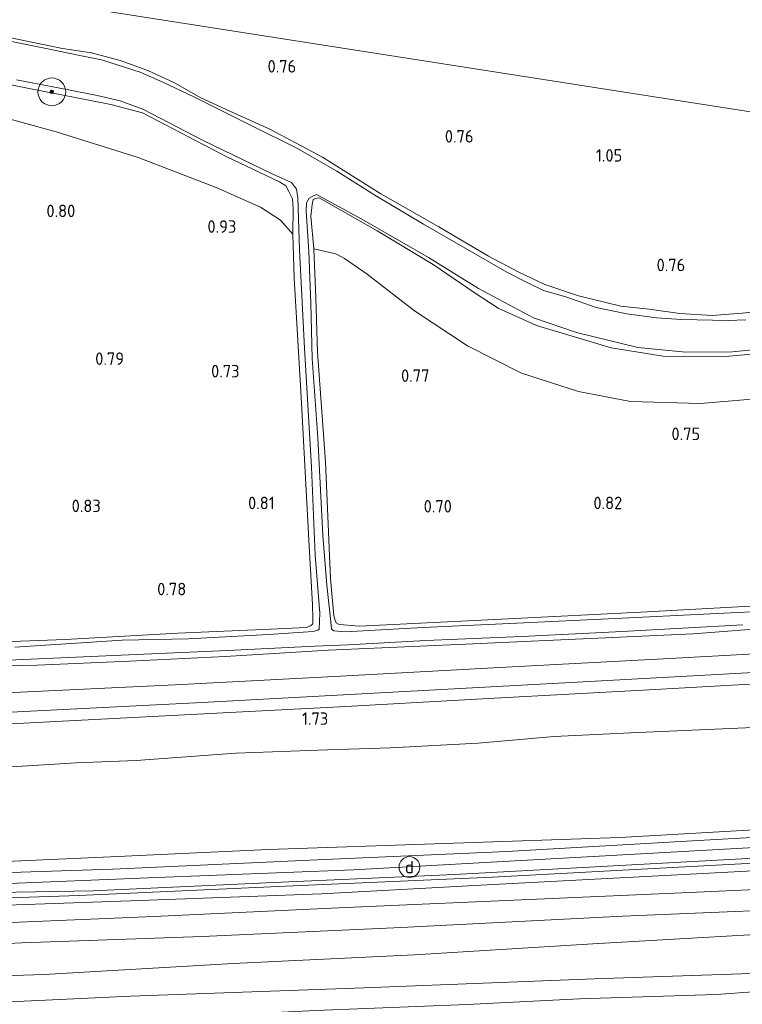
# Model space of a CAD drawing. Extents: x 126429 to 133038, y 413091 to 414846.
# Tile 217 of 256: x 131123 to 131227, y 413226 to 413367. Entities that reach past the tile are written whole.
import ezdxf
from ezdxf.enums import TextEntityAlignment as Align
from ezdxf.lldxf.tags import DXFTag

# ---------------------------------------------------------------- set-up
doc = ezdxf.new("R2010")
doc.units = 0
for name, color, linetype, lineweight in [('B-ME-GR-BOOM-S', 90, 'Continuous', 25), ('B-ME-GR-BOUWLAND_AKKERBOUW-GV', 80, 'Continuous', 13), ('B-ME-GR-GRAS-GV', 60, 'Continuous', 13), ('B-ME-GW-TALUD_KRUIN-G', 90, 'Continuous', 18), ('B-ME-GW-TALUD_TEEN-G', 90, 'Continuous', 18), ('B-ME-IE-MEUBILAIR_DIJKPAAL-S', 7, 'Continuous', 25), ('B-ME-IE-TERREINAFSCHEIDING_KUNSTMATIG_HEKWERK-G', 20, 'IE-TERREINAFSCHEIDING-KUNSTMATIG', 18), ('B-ME-OG-HOOGTEPUNT-S', 7, 'Continuous', 25), ('B-ME-OG-WATER_SLOOT-G', 120, 'Continuous', 18), ('B-ME-OG-WATER_SLOOT-GV', 120, 'Continuous', 18), ('B-ME-VH-VERHARDING_ASFALT-GV', 252, 'Continuous', 18), ('B-ME-VH-VERHARDING_HALFVERHARDING-GV', 252, 'Continuous', 18), ('B-ME-WH-WINTERBED-G', 150, 'WH-WINTERBED', 18)]:
    doc.layers.add(name, color=color, linetype=linetype, lineweight=lineweight)
doc.styles.add('NLCS-ISO', font='NLCS-ISO.ttf')
doc.styles.add('NLCS-ISO-ANNOTATIVE-T18', font='NLCS-ISO.ttf', dxfattribs={"height": 1.8})
doc.styles.get("Standard").update_dxf_attribs({"font": 'arial.ttf'})
doc.linetypes.add('IE-TERREINAFSCHEIDING-KUNSTMATIG', pattern='A,4,[82,NLCS.SHX,S=0.75,R=90,X=0,Y=0],4,-2', length=10)
tags = doc.linetypes.add('WH-WINTERBED', pattern='A,6,-3.5,["WB",Standard,S=1.8,R=0,X=-1.5,Y=-0.9],-3.5,6,-3.5,6,-3.5,6,-3.5,6,-3.5', length=51).pattern_tags.tags
tags[6] = DXFTag(74, 10)

# ---------------------------------------------------------------- blocks, each defined once
blk = doc.blocks.new('SAL-HOOGTELABEL-SO')
at = {"color": 0, "linetype": 'ByBlock', "lineweight": -2, "style": 'NLCS-ISO-ANNOTATIVE-T18'}
blk.add_attdef('HOOGTE', text='', height=1.8, dxfattribs=at).set_placement((2.79, 0), align=Align.RIGHT)
blk = doc.blocks.new('SGR-BOOM_01-SO')
at = {"linetype": 'ByBlock', "lineweight": 18}
h = blk.add_hatch(color=0, dxfattribs=at)
h.dxf.hatch_style = 1
edge = h.paths.add_edge_path()
edge.add_arc((0, 0), 0.25, 0, 360)
at = {"color": 0, "linetype": 'ByBlock', "lineweight": 18}
for radius in [2, 0.25]:
    blk.add_circle((0, 0), radius, dxfattribs=at)
blk = doc.blocks.new('SIE-DIJKPAAL-SO')
at = {"color": 0, "linetype": 'ByBlock', "lineweight": 18}
blk.add_circle((0, 0), 1.5, dxfattribs=at)
at = {"color": 0, "linetype": 'ByBlock', "lineweight": 18, "style": 'NLCS-ISO'}
blk.add_text('d', height=1.8, dxfattribs=at).set_placement((0, 0), align=Align.MIDDLE_CENTER)

msp = doc.modelspace()

# ---------------------------------------------------------------- linework, layer by layer
at = {"layer": 'B-ME-GR-BOUWLAND_AKKERBOUW-GV'}
for points in [[(131120.312, 413353.353, 0.272), (131128.531, 413351.09, 0.247), (131140.315, 413347.391, 0.322), (131151.57, 413343.057, 0.297), (131157.946, 413340.243, 0.397), (131160.814, 413338.369, 0.359), (131162.602, 413336.379, 0.359), (131162.779, 413330.022, 0.734), (131163.768, 413312.894, 0.784), (131164.928, 413291.497, 0.709), (131165.409, 413283.082, 0.709), (131165.46, 413280.959, 0.684), (131165.459, 413280.309, 0.684), (131165.123, 413280.007, 0.672), (131164.525, 413279.779, 0.672), (131159.411, 413279.545, 0.659), (131146.043, 413278.964, 0.622), (131129.83, 413278.071, 0.597), (131120.926, 413277.725, 0.709)], [(131232.78, 413283.103, 0.722), (131213.574, 413282.027, 0.697), (131192.589, 413280.951, 0.597), (131172.188, 413279.954, 0.597), (131169.877, 413280.18, 0.584), (131169.25, 413280.192, 0.572), (131168.821, 413280.44, 0.522), (131168.667, 413280.762, 0.522), (131168.476, 413281.518, 0.522), (131167.994, 413286.797, 0.672), (131167.272, 413303.601, 0.722), (131166.132, 413319.385, 0.684), (131165.891, 413327.18, 0.522), (131165.602, 413334.246, 0.272), (131168.749, 413333.551, 0.303), (131170.025, 413332.835, 0.403), (131173.291, 413330.606, 0.453), (131180.093, 413325.345, 0.603), (131187.731, 413320.285, 0.64), (131195.47, 413316.376, 0.503), (131203.702, 413313.746, 0.553), (131211.18, 413312.282, 0.615), (131221.177, 413311.991, 0.615), (131232.076, 413312.892, 0.653)]]:
    msp.add_polyline3d(points, dxfattribs=at)
at = {"layer": 'B-ME-GR-GRAS-GV'}
for points in [[(131325.359, 413478.994, 0.735), (131307.589, 413341.799, 0.57), (131258.811, 413349.205, 0.619), (131045.695, 413382.518, 0.548)], [(131045.695, 413382.518, 0.548), (131258.811, 413349.205, 0.619)], [(131231.471, 413325.487, 0.54), (131227.237, 413324.982, 0.498), (131222.903, 413324.651, 0.454), (131218.238, 413324.961, 0.438), (131213.857, 413325.547, 0.452), (131209.768, 413326.009, 0.464), (131203.677, 413327.468, 0.468), (131198.845, 413329.128, 0.508), (131195.121, 413330.884, 0.484), (131190.729, 413333.2, 0.476), (131183.61, 413337.428, 0.468), (131175.236, 413342.181, 0.498), (131166.866, 413347.425, 0.628), (131159.258, 413351.445, 0.674), (131153.516, 413354.038, 0.67), (131149.341, 413355.957, 0.66), (131145.567, 413358.14, 0.652), (131141.725, 413359.886, 0.644), (131137.739, 413361.365, 0.634), (131133.644, 413362.459, 0.62), (131129.453, 413363.072, 0.616), (131111.051, 413366.88, 0.65)], [(131111.051, 413366.88, 0.65), (131129.453, 413363.072, 0.616), (131133.644, 413362.459, 0.62), (131137.739, 413361.365, 0.634), (131141.725, 413359.886, 0.644), (131145.567, 413358.14, 0.652), (131149.341, 413355.957, 0.66), (131153.516, 413354.038, 0.67), (131159.258, 413351.445, 0.674), (131166.866, 413347.425, 0.628), (131175.236, 413342.181, 0.498), (131183.61, 413337.428, 0.468), (131190.729, 413333.2, 0.476), (131195.121, 413330.884, 0.484), (131198.845, 413329.128, 0.508), (131203.677, 413327.468, 0.468), (131209.768, 413326.009, 0.464), (131213.857, 413325.547, 0.452), (131218.238, 413324.961, 0.438), (131222.903, 413324.651, 0.454), (131227.237, 413324.982, 0.498), (131231.471, 413325.487, 0.54)], [(131227.745, 413324.029, -0.26), (131225.236, 413323.925, -0.26), (131218.498, 413324.075, -0.26), (131214.909, 413324.314, -0.26), (131210.654, 413324.884, -0.26), (131206.224, 413325.801, -0.26), (131201.839, 413327.355, -0.26), (131198.644, 413328.278, -0.26), (131196.471, 413329.296, -0.26), (131193.366, 413330.87, -0.26), (131181.361, 413337.801, -0.26), (131174.374, 413341.977, -0.26), (131168.893, 413345.424, -0.154), (131163.274, 413348.678, -0.154), (131156.612, 413352.01, -0.154), (131148.431, 413356.074, -0.154), (131143.885, 413358.235, -0.154), (131140.605, 413359.643, -0.154), (131135.046, 413361.419, -0.154), (131131.688, 413362.094, -0.154), (131127.099, 413363.07, -0.154), (131114.497, 413365.623, -0.154)], [(131120.926, 413277.725, 0.709), (131129.83, 413278.071, 0.597), (131146.043, 413278.964, 0.622), (131159.411, 413279.545, 0.659), (131164.525, 413279.779, 0.672), (131165.123, 413280.007, 0.672), (131165.459, 413280.309, 0.684), (131165.46, 413280.959, 0.684), (131165.409, 413283.082, 0.709), (131164.928, 413291.497, 0.709), (131163.768, 413312.894, 0.784), (131162.779, 413330.022, 0.734), (131162.602, 413336.379, 0.359), (131162.638, 413340.096, 0.222), (131162.527, 413341.456, 0.184), (131162.033, 413342.492, 0.122), (131161.592, 413343.298, 0.084), (131160.656, 413343.898, 0.059), (131153.093, 413347.496, 0.134), (131140.952, 413353.835, 0.084), (131136.425, 413354.999, 0.097), (131124.191, 413357.425, 0.072), (131105.586, 413361.079, 0.234)], [(131105.586, 413361.079, 0.234), (131124.191, 413357.425, 0.072), (131136.425, 413354.999, 0.097), (131140.952, 413353.835, 0.084), (131153.093, 413347.496, 0.134), (131160.656, 413343.898, 0.059), (131161.592, 413343.298, 0.084), (131162.033, 413342.492, 0.122), (131162.527, 413341.456, 0.184), (131162.638, 413340.096, 0.222), (131162.602, 413336.379, 0.359), (131160.814, 413338.369, 0.359), (131157.946, 413340.243, 0.397), (131151.57, 413343.057, 0.297), (131140.315, 413347.391, 0.322), (131128.531, 413351.09, 0.247), (131120.312, 413353.353, 0.272)], [(131122.833, 413358.575, -0.154), (131130.298, 413357.134, -0.154), (131134.438, 413356.315, -0.154), (131137.736, 413355.529, -0.154), (131141.001, 413354.32, -0.154), (131149.676, 413349.811, -0.154), (131159.703, 413345.014, -0.154), (131162.406, 413343.772, -0.154), (131163.13, 413342.846, -0.154), (131163.311, 413341.583, -0.154), (131163.536, 413334.123, -0.154), (131164.284, 413319.953, -0.154), (131165.284, 413302.824, -0.154), (131165.81, 413290.159, -0.154), (131166.484, 413281.827, -0.154), (131166.363, 413279.548, -0.154), (131166.189, 413279.38, -0.154), (131165.523, 413279.176, -0.154), (131159.106, 413278.772, -0.154), (131147.591, 413278.131, -0.154), (131138.052, 413277.934, -0.154), (131122.615, 413276.958, -0.154)], [(131233.486, 413282.269, -0.154), (131209.969, 413281.137, -0.154), (131193.781, 413280.37, -0.154), (131181.315, 413279.795, -0.154), (131170.113, 413279.139, -0.154), (131168.491, 413279.316, -0.154), (131168.165, 413279.526, -0.154), (131168.049, 413280.6, -0.154), (131167.463, 413285.855, -0.154), (131166.902, 413293.017, -0.154), (131166.164, 413307.06, -0.154), (131165.376, 413318.48, -0.154), (131165.189, 413326.434, -0.154), (131164.885, 413333.885, -0.154), (131164.526, 413339.676, -0.154), (131164.559, 413340.845, -0.154), (131164.937, 413341.533, -0.154), (131165.37, 413341.796, -0.154), (131166, 413342.068, -0.154), (131172.536, 413338.506, -0.26), (131182.116, 413332.988, -0.26), (131189.31, 413328.564, -0.26), (131197.191, 413324.299, -0.26), (131203.4, 413322.21, -0.26), (131212.22, 413320.053, -0.26), (131219.128, 413319.4, -0.26), (131225.821, 413319.434, -0.26), (131236.298, 413320.502, -0.26)], [(131234.611, 413319.626, 0.134), (131224.259, 413318.703, 0.197), (131215.867, 413318.827, 0.172), (131208.395, 413319.983, 0.159), (131197.631, 413323.242, 0.159), (131192.111, 413325.696, 0.122), (131188.81, 413327.88, 0.172), (131182.762, 413331.974, 0.134), (131174.733, 413336.847, 0.047), (131166.381, 413341.567, 0.097), (131165.844, 413341.509, 0.134), (131165.519, 413341.354, 0.209), (131165.391, 413340.615, 0.209), (131165.177, 413338.931, 0.209), (131165.602, 413334.246, 0.272), (131165.891, 413327.18, 0.522), (131166.132, 413319.385, 0.684), (131167.272, 413303.601, 0.722), (131167.994, 413286.797, 0.672), (131168.476, 413281.518, 0.522), (131168.667, 413280.762, 0.522), (131168.821, 413280.44, 0.522), (131169.25, 413280.192, 0.572), (131169.877, 413280.18, 0.584), (131172.188, 413279.954, 0.597), (131192.589, 413280.951, 0.597), (131213.574, 413282.027, 0.697), (131232.78, 413283.103, 0.722)], [(131232.076, 413312.892, 0.653), (131221.177, 413311.991, 0.615), (131211.18, 413312.282, 0.615), (131203.702, 413313.746, 0.553), (131195.47, 413316.376, 0.503), (131187.731, 413320.285, 0.64), (131180.093, 413325.345, 0.603), (131173.291, 413330.606, 0.453), (131170.025, 413332.835, 0.403), (131168.749, 413333.551, 0.303), (131165.602, 413334.246, 0.272), (131165.177, 413338.931, 0.209), (131165.391, 413340.615, 0.209), (131165.519, 413341.354, 0.209), (131165.844, 413341.509, 0.134), (131166.381, 413341.567, 0.097), (131174.733, 413336.847, 0.047), (131182.762, 413331.974, 0.134), (131188.81, 413327.88, 0.172), (131192.111, 413325.696, 0.122), (131197.631, 413323.242, 0.159), (131208.395, 413319.983, 0.159), (131215.867, 413318.827, 0.172), (131224.259, 413318.703, 0.197), (131234.611, 413319.626, 0.134)], [(131120.593, 413275.034, -0.154), (131136.769, 413275.767, -0.154), (131153.252, 413276.449, -0.154), (131165.773, 413277.111, -0.154), (131170.556, 413277.272, -0.154), (131181.7, 413277.894, -0.154), (131195.535, 413278.501, -0.154), (131209.977, 413279.199, -0.154), (131227.344, 413280.161, -0.154)], [(131232.592, 413279.821, 0.934), (131220.165, 413278.869, 0.984), (131187.447, 413277.397, 0.822), (131167.708, 413276.491, 0.934), (131152.829, 413275.585, 0.909), (131139.083, 413274.909, 0.972), (131125.819, 413274.348, 0.922), (131121.095, 413274.243, 0.947)], [(131121.095, 413274.243, 0.947), (131125.819, 413274.348, 0.922), (131139.083, 413274.909, 0.972), (131152.829, 413275.585, 0.909), (131167.708, 413276.491, 0.934), (131187.447, 413277.397, 0.822), (131220.165, 413278.869, 0.984), (131232.592, 413279.821, 0.934)], [(131240.411, 413276.617, 1.303), (131216.81, 413275.33, 1.279), (131193.21, 413274.044, 1.255), (131169.437, 413272.787, 1.264), (131145.664, 413271.53, 1.273), (131123.408, 413270.492, 1.259), (131101.153, 413269.455, 1.245)], [(131121.055, 413267.544, 1.338), (131149.525, 413268.969, 1.316), (131176.948, 413270.467, 1.236), (131204.371, 413271.965, 1.156), (131230.63, 413273.382, 1.214), (131256.888, 413274.798, 1.272), (131277.723, 413276.014, 1.284), (131298.558, 413277.231, 1.297), (131298.25, 413275.447, 1.534), (131260.829, 413273.471, 1.552), (131236.918, 413272.122, 1.552), (131213.008, 413270.774, 1.552), (131191.614, 413269.591, 1.552), (131170.22, 413268.408, 1.552), (131146.106, 413267.154, 1.561), (131121.993, 413265.9, 1.571)], [(131121.993, 413265.9, 1.571), (131146.106, 413267.154, 1.561), (131170.22, 413268.408, 1.552), (131191.614, 413269.591, 1.552), (131213.008, 413270.774, 1.552), (131236.918, 413272.122, 1.552), (131260.829, 413273.471, 1.552), (131298.25, 413275.447, 1.534), (131297.527, 413270.053, 2.014), (131282.074, 413268.962, 2.227), (131267.138, 413268.114, 2.102), (131253.729, 413267.146, 2.027), (131241.402, 413266.1, 2.114), (131227.69, 413265.355, 2.214), (131211.228, 413264.626, 2.164), (131200.165, 413264.07, 2.102), (131189.255, 413263.135, 2.127), (131176.627, 413262.483, 2.177), (131167.565, 413262.175, 2.189), (131154.382, 413261.681, 2.164), (131140.07, 413260.65, 2.264), (131131.418, 413260.311, 2.377), (131119.736, 413259.573, 2.327)]]:
    msp.add_polyline3d(points, dxfattribs=at)
for points in [[(131135.322, 413246.755, 6.175), (131111.554, 413245.665, 6.16), (131111.168, 413258.879, 2.452), (131119.736, 413259.573, 2.327), (131131.418, 413260.311, 2.377), (131140.07, 413260.65, 2.264), (131154.382, 413261.681, 2.164), (131167.565, 413262.175, 2.189), (131176.627, 413262.483, 2.177), (131189.255, 413263.135, 2.127), (131200.165, 413264.07, 2.102), (131211.228, 413264.626, 2.164), (131227.69, 413265.355, 2.214), (131241.402, 413266.1, 2.114), (131253.729, 413267.146, 2.027), (131267.138, 413268.114, 2.102), (131282.074, 413268.962, 2.227), (131297.527, 413270.053, 2.014), (131295.496, 413254.994, 6.108), (131258.359, 413252.359, 6.184), (131234.003, 413250.954, 6.122), (131209.648, 413249.55, 6.06), (131184.369, 413248.698, 6.125), (131159.09, 413247.846, 6.19)], [(131136.713, 413245.005, 6.276), (131111.6222, 413244.2136, 6.1948), (131111.579, 413245.077, 6.195), (131111.554, 413245.665, 6.16), (131135.322, 413246.755, 6.175), (131159.09, 413247.846, 6.19), (131184.369, 413248.698, 6.125), (131209.648, 413249.55, 6.06), (131234.003, 413250.954, 6.122), (131258.359, 413252.359, 6.184), (131295.496, 413254.994, 6.108), (131295.273, 413253.34, 6.17), (131271.854, 413252, 6.221), (131248.435, 413250.66, 6.272), (131220.906, 413249.108, 6.205), (131193.377, 413247.556, 6.138), (131165.045, 413246.28, 6.207)], [(131131.814, 413241.238, 6.34), (131111.805, 413240.561, 6.194), (131111.7586, 413241.4882, 6.1942), (131133.821, 413241.899, 6.18), (131159.841, 413243.08, 6.225), (131185.861, 413244.261, 6.27), (131211.34, 413245.637, 6.265), (131236.819, 413247.014, 6.26), (131259.703, 413248.267, 6.249), (131282.588, 413249.521, 6.238), (131294.855, 413250.24, 6.17), (131294.769, 413249.595, 6.134), (131272.558, 413248.307, 6.2), (131250.348, 413247.02, 6.266), (131220.818, 413245.447, 6.305), (131191.289, 413243.874, 6.344), (131161.551, 413242.556, 6.342)], [(131139.254, 413240.464, 6.11), (131111.785, 413239.487, 5.97), (131111.805, 413240.561, 6.194), (131131.814, 413241.238, 6.34), (131161.551, 413242.556, 6.342), (131191.289, 413243.874, 6.344), (131220.818, 413245.447, 6.305), (131250.348, 413247.02, 6.266), (131272.558, 413248.307, 6.2), (131294.769, 413249.595, 6.134), (131294.57, 413248.118, 6.06), (131265.129, 413246.649, 6.286), (131240.617, 413245.381, 6.163), (131216.104, 413244.114, 6.04), (131191.414, 413242.778, 6.145), (131166.724, 413241.442, 6.25)], [(131142.592, 413238.213, 5.502), (131111.736, 413236.902, 5.43), (131111.785, 413239.487, 5.97), (131139.254, 413240.464, 6.11), (131166.724, 413241.442, 6.25), (131191.414, 413242.778, 6.145), (131216.104, 413244.114, 6.04), (131240.617, 413245.381, 6.163), (131265.129, 413246.649, 6.286), (131294.57, 413248.118, 6.06), (131294.239, 413245.661, 5.212), (131254.74, 413243.241, 5.242), (131218.546, 413241.609, 5.346), (131194.384, 413240.554, 5.361), (131170.223, 413239.5, 5.376)], [(131123.604, 413234.389, 5.37), (131111.747, 413233.856, 5.043), (131111.736, 413236.902, 5.43), (131142.592, 413238.213, 5.502), (131170.223, 413239.5, 5.376), (131194.384, 413240.554, 5.361), (131218.546, 413241.609, 5.346), (131254.74, 413243.241, 5.242), (131294.239, 413245.661, 5.212), (131293.753, 413242.056, 4.882), (131268.103, 413241.16, 5.158), (131233.185, 413239.21, 5.176), (131210.048, 413238.239, 5.338), (131178.154, 413236.614, 5.39), (131149.542, 413235.333, 5.442)], [(131126.826, 413229.861, 3.598), (131111.936, 413229.37, 3.68), (131111.747, 413233.856, 5.043), (131123.604, 413234.389, 5.37), (131149.542, 413235.333, 5.442), (131178.154, 413236.614, 5.39), (131210.048, 413238.239, 5.338), (131233.185, 413239.21, 5.176), (131268.103, 413241.16, 5.158), (131293.753, 413242.056, 4.882), (131293.339, 413238.978, 3.552), (131264.734, 413237.533, 3.622), (131235.79, 413236.006, 3.65), (131205.758, 413234.286, 3.65), (131180.104, 413232.682, 3.67), (131153.997, 413231.451, 3.604)], [(131119.813, 413225.803, 3.354), (131112.061, 413225.672, 3.155), (131111.936, 413229.37, 3.68), (131126.826, 413229.861, 3.598), (131153.997, 413231.451, 3.604), (131180.104, 413232.682, 3.67), (131205.758, 413234.286, 3.65), (131235.79, 413236.006, 3.65), (131264.734, 413237.533, 3.622), (131293.339, 413238.978, 3.552), (131292.668, 413234.236, 3.224), (131283.893, 413233.742, 3.424), (131262.361, 413232.235, 3.382), (131227.089, 413229.964, 3.301), (131205.955, 413229.217, 3.248), (131172.812, 413227.952, 3.282), (131139.232, 413226.755, 3.382)], [(131115.914, 413222.137, 2.176), (131112.11, 413222.031, 2.089), (131112.061, 413225.672, 3.155), (131119.813, 413225.803, 3.354), (131139.232, 413226.755, 3.382), (131172.812, 413227.952, 3.282), (131205.955, 413229.217, 3.248), (131227.089, 413229.964, 3.301), (131262.361, 413232.235, 3.382), (131283.893, 413233.742, 3.424), (131292.668, 413234.236, 3.224), (131292.312, 413231.13, 2.226), (131276.244, 413230.502, 2.238), (131256.883, 413229.041, 2.076), (131242.826, 413228.372, 2.138), (131223.498, 413226.979, 2.063), (131203.833, 413226.334, 2.076), (131187.609, 413225.521, 2.051), (131165.876, 413224.653, 2.051), (131145.281, 413223.65, 2.138), (131130.477, 413223.062, 2.113)], [(131292.312, 413231.13, 2.226), (131289.791, 413212.635, 1.524), (131252.034, 413209.738, 1.48), (131243.95, 413220.259, 1.45), (131220.097, 413218.825, 1.465), (131194.715, 413217.388, 1.371), (131164.972, 413215.198, 1.255), (131159.124, 413207.253, 1.362), (131138.058, 413207.858, 1.551), (131131.977, 413208.03, 1.391), (131112.457, 413207.951, 1.418), (131112.311, 413213.045, 1.506), (131112.168, 413218.039, 1.593), (131112.11, 413222.031, 2.089), (131115.914, 413222.137, 2.176), (131130.477, 413223.062, 2.113), (131145.281, 413223.65, 2.138), (131165.876, 413224.653, 2.051), (131187.609, 413225.521, 2.051), (131203.833, 413226.334, 2.076), (131223.498, 413226.979, 2.063), (131242.826, 413228.372, 2.138), (131256.883, 413229.041, 2.076), (131276.244, 413230.502, 2.238)]]:
    msp.add_polyline3d(points, close=True, dxfattribs=at)
at = {"layer": 'B-ME-GW-TALUD_KRUIN-G'}
for points in [[(131295.496, 413254.994, 6.108), (131258.359, 413252.359, 6.184), (131234.003, 413250.954, 6.122), (131209.648, 413249.55, 6.06), (131184.369, 413248.698, 6.125), (131159.09, 413247.846, 6.19), (131135.322, 413246.755, 6.175), (131111.554, 413245.665, 6.16), (131089.686, 413244.877, 6.162), (131067.819, 413244.089, 6.164), (131042.33, 413243.543, 6.182), (131016.842, 413242.997, 6.2), (130991.706, 413242.357, 6.2), (130966.571, 413241.717, 6.2), (130926.615, 413241.565, 5.9)], [(130925.635, 413234.912, 6.208), (130949.272, 413235.294, 6.234), (130972.91, 413235.677, 6.26), (131000.312, 413236.321, 6.28), (131027.715, 413236.965, 6.3), (131057.316, 413237.865, 6.31), (131086.918, 413238.765, 6.32), (131111.785, 413239.487, 5.97), (131139.254, 413240.464, 6.11), (131166.724, 413241.442, 6.25), (131191.414, 413242.778, 6.145), (131216.104, 413244.114, 6.04), (131240.617, 413245.381, 6.163), (131265.129, 413246.649, 6.286), (131294.57, 413248.118, 6.06)], [(130924.562, 413228.045, 4.536), (130955.322, 413228.894, 4.689), (130975.507, 413229.239, 4.711), (130996.76, 413230.012, 4.684), (131028.44, 413230.723, 5.106), (131049.065, 413231.47, 5.094), (131069.691, 413232.217, 5.082), (131100.335, 413233.034, 5.14), (131111.747, 413233.856, 5.043), (131123.604, 413234.389, 5.37), (131149.542, 413235.333, 5.442), (131178.154, 413236.614, 5.39), (131210.048, 413238.239, 5.338), (131233.185, 413239.21, 5.176), (131268.103, 413241.16, 5.158), (131293.753, 413242.056, 4.882)], [(131292.668, 413234.236, 3.224), (131283.893, 413233.742, 3.424), (131262.361, 413232.235, 3.382), (131227.089, 413229.964, 3.301), (131205.955, 413229.217, 3.248), (131172.812, 413227.952, 3.282), (131139.232, 413226.755, 3.382), (131119.813, 413225.803, 3.354), (131112.061, 413225.672, 3.155), (131103.995, 413225.118, 3.496), (131074.601, 413224.246, 3.263), (131053.733, 413224.047, 3.479), (131032.952, 413223.608, 3.47), (130996.837, 413222.294, 3.478), (130961.957, 413221.524, 3.079), (130923.688, 413221.568, 3.104)]]:
    msp.add_polyline3d(points, dxfattribs=at)
at = {"layer": 'B-ME-GW-TALUD_TEEN-G'}
for points in [[(131297.527, 413270.053, 2.014), (131282.074, 413268.962, 2.227), (131267.138, 413268.114, 2.102), (131253.729, 413267.146, 2.027), (131241.402, 413266.1, 2.114), (131227.69, 413265.355, 2.214), (131211.228, 413264.626, 2.164), (131200.165, 413264.07, 2.102), (131189.255, 413263.135, 2.127), (131176.627, 413262.483, 2.177), (131167.565, 413262.175, 2.189), (131154.382, 413261.681, 2.164), (131140.07, 413260.65, 2.264), (131131.418, 413260.311, 2.377), (131119.736, 413259.573, 2.327)], [(130925.139, 413231.961, 4.934), (130928.18, 413232.065, 5.09), (130952.412, 413232.749, 5.158), (130980.011, 413233.408, 5.16), (131013.166, 413234.301, 5.079), (131044.088, 413234.841, 5.116), (131068.406, 413235.2, 5.236), (131096.312, 413235.968, 5.518), (131111.736, 413236.902, 5.43), (131142.592, 413238.213, 5.502), (131170.223, 413239.5, 5.376), (131194.384, 413240.554, 5.361), (131218.546, 413241.609, 5.346), (131254.74, 413243.241, 5.242), (131294.239, 413245.661, 5.212)], [(130924.338, 413225.69, 3.473), (130951.933, 413226.218, 3.53), (130983.172, 413227.001, 3.717), (131010.239, 413227.415, 3.686), (131037.287, 413227.983, 3.886), (131063.356, 413228.377, 3.838), (131087.155, 413228.51, 3.752), (131111.936, 413229.37, 3.68), (131126.826, 413229.861, 3.598), (131153.997, 413231.451, 3.604), (131180.104, 413232.682, 3.67), (131205.758, 413234.286, 3.65), (131235.79, 413236.006, 3.65), (131264.734, 413237.533, 3.622), (131293.339, 413238.978, 3.552)], [(131292.312, 413231.13, 2.226), (131276.244, 413230.502, 2.238), (131256.883, 413229.041, 2.076), (131242.826, 413228.372, 2.138), (131223.498, 413226.979, 2.063), (131203.833, 413226.334, 2.076), (131187.609, 413225.521, 2.051), (131165.876, 413224.653, 2.051), (131145.281, 413223.65, 2.138), (131130.477, 413223.062, 2.113), (131115.914, 413222.137, 2.176), (131112.11, 413222.031, 2.089), (131105.449, 413221.946, 2.201), (131085.879, 413221.206, 2.113), (131070.804, 413220.996, 2.063), (131051.863, 413220.556, 2.088), (131033.261, 413219.457, 2.063), (131012.75, 413218.692, 2.101), (130991.306, 413218.185, 2.063), (130967.057, 413217.715, 1.888), (130931.219, 413218.659, 2.201), (130923.114, 413218.5, 2.264)]]:
    msp.add_polyline3d(points, dxfattribs=at)
at = {"layer": 'B-ME-IE-TERREINAFSCHEIDING_KUNSTMATIG_HEKWERK-G'}
for points in [[(131298.25, 413275.447, 1.534), (131260.829, 413273.471, 1.552), (131236.918, 413272.122, 1.552), (131213.008, 413270.774, 1.552), (131191.614, 413269.591, 1.552), (131170.22, 413268.408, 1.552), (131146.106, 413267.154, 1.561), (131121.993, 413265.9, 1.571), (131110.88, 413265.231, 1.604), (131071.541, 413263.851, 1.517), (131048.822, 413263.3, 1.483), (131026.104, 413262.749, 1.449), (131003.218, 413262.59, 1.42), (130980.333, 413262.432, 1.39), (130956.832, 413262.479, 1.319), (130933.33, 413262.526, 1.248), (130929.718, 413262.638, 1.304)], [(131111.805, 413240.561, 6.194), (131131.814, 413241.238, 6.34), (131161.551, 413242.556, 6.342), (131191.289, 413243.874, 6.344), (131220.818, 413245.447, 6.305), (131250.348, 413247.02, 6.266), (131272.558, 413248.307, 6.2), (131294.769, 413249.595, 6.134)]]:
    msp.add_polyline3d(points, dxfattribs=at)
at = {"layer": 'B-ME-OG-WATER_SLOOT-G'}
for points in [[(131231.471, 413325.487, 0.54), (131227.237, 413324.982, 0.498), (131222.903, 413324.651, 0.454), (131218.238, 413324.961, 0.438), (131213.857, 413325.547, 0.452), (131209.768, 413326.009, 0.464), (131203.677, 413327.468, 0.468), (131198.845, 413329.128, 0.508), (131195.121, 413330.884, 0.484), (131190.729, 413333.2, 0.476), (131183.61, 413337.428, 0.468), (131175.236, 413342.181, 0.498), (131166.866, 413347.425, 0.628), (131159.258, 413351.445, 0.674), (131153.516, 413354.038, 0.67), (131149.341, 413355.957, 0.66), (131145.567, 413358.14, 0.652), (131141.725, 413359.886, 0.644), (131137.739, 413361.365, 0.634), (131133.644, 413362.459, 0.62), (131129.453, 413363.072, 0.616), (131111.051, 413366.88, 0.65)], [(131120.926, 413277.725, 0.709), (131129.83, 413278.071, 0.597), (131146.043, 413278.964, 0.622), (131159.411, 413279.545, 0.659), (131164.525, 413279.779, 0.672), (131165.123, 413280.007, 0.672), (131165.459, 413280.309, 0.684), (131165.46, 413280.959, 0.684), (131165.409, 413283.082, 0.709), (131164.928, 413291.497, 0.709), (131163.768, 413312.894, 0.784), (131162.779, 413330.022, 0.734), (131162.602, 413336.379, 0.359), (131162.638, 413340.096, 0.222), (131162.527, 413341.456, 0.184), (131162.033, 413342.492, 0.122), (131161.592, 413343.298, 0.084), (131160.656, 413343.898, 0.059), (131153.093, 413347.496, 0.134), (131140.952, 413353.835, 0.084), (131136.425, 413354.999, 0.097), (131124.191, 413357.425, 0.072), (131105.586, 413361.079, 0.234)], [(131234.611, 413319.626, 0.134), (131224.259, 413318.703, 0.197), (131215.867, 413318.827, 0.172), (131208.395, 413319.983, 0.159), (131197.631, 413323.242, 0.159), (131192.111, 413325.696, 0.122), (131188.81, 413327.88, 0.172), (131182.762, 413331.974, 0.134), (131174.733, 413336.847, 0.047), (131166.381, 413341.567, 0.097), (131165.844, 413341.509, 0.134), (131165.519, 413341.354, 0.209), (131165.391, 413340.615, 0.209), (131165.177, 413338.931, 0.209), (131165.602, 413334.246, 0.272), (131165.891, 413327.18, 0.522), (131166.132, 413319.385, 0.684), (131167.272, 413303.601, 0.722), (131167.994, 413286.797, 0.672), (131168.476, 413281.518, 0.522), (131168.667, 413280.762, 0.522), (131168.821, 413280.44, 0.522), (131169.25, 413280.192, 0.572), (131169.877, 413280.18, 0.584), (131172.188, 413279.954, 0.597), (131192.589, 413280.951, 0.597), (131213.574, 413282.027, 0.697), (131232.78, 413283.103, 0.722)], [(131232.592, 413279.821, 0.934), (131220.165, 413278.869, 0.984), (131187.447, 413277.397, 0.822), (131167.708, 413276.491, 0.934), (131152.829, 413275.585, 0.909), (131139.083, 413274.909, 0.972), (131125.819, 413274.348, 0.922), (131121.095, 413274.243, 0.947)]]:
    msp.add_polyline3d(points, dxfattribs=at)
at = {"layer": 'B-ME-OG-WATER_SLOOT-GV'}
for points in [[(131114.497, 413365.623, -0.154), (131127.099, 413363.07, -0.154), (131131.688, 413362.094, -0.154), (131135.046, 413361.419, -0.154), (131140.605, 413359.643, -0.154), (131143.885, 413358.235, -0.154), (131148.431, 413356.074, -0.154), (131156.612, 413352.01, -0.154), (131163.274, 413348.678, -0.154), (131168.893, 413345.424, -0.154), (131174.374, 413341.977, -0.26), (131181.361, 413337.801, -0.26), (131193.366, 413330.87, -0.26), (131196.471, 413329.296, -0.26), (131198.644, 413328.278, -0.26), (131201.839, 413327.355, -0.26), (131206.224, 413325.801, -0.26), (131210.654, 413324.884, -0.26), (131214.909, 413324.314, -0.26), (131218.498, 413324.075, -0.26), (131225.236, 413323.925, -0.26), (131227.745, 413324.029, -0.26)], [(131122.615, 413276.958, -0.154), (131138.052, 413277.934, -0.154), (131147.591, 413278.131, -0.154), (131159.106, 413278.772, -0.154), (131165.523, 413279.176, -0.154), (131166.189, 413279.38, -0.154), (131166.363, 413279.548, -0.154), (131166.484, 413281.827, -0.154), (131165.81, 413290.159, -0.154), (131165.284, 413302.824, -0.154), (131164.284, 413319.953, -0.154), (131163.536, 413334.123, -0.154), (131163.311, 413341.583, -0.154), (131163.13, 413342.846, -0.154), (131162.406, 413343.772, -0.154), (131159.703, 413345.014, -0.154), (131149.676, 413349.811, -0.154), (131141.001, 413354.32, -0.154), (131137.736, 413355.529, -0.154), (131134.438, 413356.315, -0.154), (131130.298, 413357.134, -0.154), (131122.833, 413358.575, -0.154)], [(131236.298, 413320.502, -0.26), (131225.821, 413319.434, -0.26), (131219.128, 413319.4, -0.26), (131212.22, 413320.053, -0.26), (131203.4, 413322.21, -0.26), (131197.191, 413324.299, -0.26), (131189.31, 413328.564, -0.26), (131182.116, 413332.988, -0.26), (131172.536, 413338.506, -0.26), (131166, 413342.068, -0.154), (131165.37, 413341.796, -0.154), (131164.937, 413341.533, -0.154), (131164.559, 413340.845, -0.154), (131164.526, 413339.676, -0.154), (131164.885, 413333.885, -0.154), (131165.189, 413326.434, -0.154), (131165.376, 413318.48, -0.154), (131166.164, 413307.06, -0.154), (131166.902, 413293.017, -0.154), (131167.463, 413285.855, -0.154), (131168.049, 413280.6, -0.154), (131168.165, 413279.526, -0.154), (131168.491, 413279.316, -0.154), (131170.113, 413279.139, -0.154), (131181.315, 413279.795, -0.154), (131193.781, 413280.37, -0.154), (131209.969, 413281.137, -0.154), (131233.486, 413282.269, -0.154)], [(131227.344, 413280.161, -0.154), (131209.977, 413279.199, -0.154), (131195.535, 413278.501, -0.154), (131181.7, 413277.894, -0.154), (131170.556, 413277.272, -0.154), (131165.773, 413277.111, -0.154), (131153.252, 413276.449, -0.154), (131136.769, 413275.767, -0.154), (131120.593, 413275.034, -0.154)]]:
    msp.add_polyline3d(points, dxfattribs=at)
at = {"layer": 'B-ME-VH-VERHARDING_ASFALT-GV'}
msp.add_polyline3d([(131101.153, 413269.455, 1.245), (131123.408, 413270.492, 1.259), (131145.664, 413271.53, 1.273), (131169.437, 413272.787, 1.264), (131193.21, 413274.044, 1.255), (131216.81, 413275.33, 1.279), (131240.411, 413276.617, 1.303), (131260.972, 413277.767, 1.327), (131281.534, 413278.918, 1.351), (131298.857, 413279.954, 1.206), (131298.558, 413277.231, 1.297), (131277.723, 413276.014, 1.284), (131256.888, 413274.798, 1.272), (131230.63, 413273.382, 1.214), (131204.371, 413271.965, 1.156), (131176.948, 413270.467, 1.236), (131149.525, 413268.969, 1.316), (131121.055, 413267.544, 1.338)], dxfattribs=at)
at = {"layer": 'B-ME-VH-VERHARDING_HALFVERHARDING-GV'}
msp.add_polyline3d([(131133.821, 413241.899, 6.18), (131111.7586, 413241.4882, 6.1942), (131111.6222, 413244.2136, 6.1948), (131136.713, 413245.005, 6.276), (131165.045, 413246.28, 6.207), (131193.377, 413247.556, 6.138), (131220.906, 413249.108, 6.205), (131248.435, 413250.66, 6.272), (131271.854, 413252, 6.221), (131295.273, 413253.34, 6.17), (131294.855, 413250.24, 6.17), (131282.588, 413249.521, 6.238), (131259.703, 413248.267, 6.249), (131236.819, 413247.014, 6.26), (131211.34, 413245.637, 6.265), (131185.861, 413244.261, 6.27), (131159.841, 413243.08, 6.225)], close=True, dxfattribs=at)
at = {"layer": 'B-ME-WH-WINTERBED-G'}
msp.add_polyline3d([(131295.075, 413251.868, 6.134), (131284.788, 413251.172, 6.251), (131257.323, 413249.681, 6.233), (131229.858, 413248.191, 6.215), (131200.591, 413246.556, 6.207), (131171.324, 413244.922, 6.199), (131141.8, 413243.745, 6.148), (131112.276, 413242.569, 6.097), (131082.336, 413241.785, 6.095), (131052.396, 413241.001, 6.093), (131020.968, 413240.064, 6.121), (130989.54, 413239.128, 6.149), (130957.841, 413238.745, 6.144), (130926.143, 413238.363, 6.139)], dxfattribs=at)

# ---------------------------------------------------------------- block references
at = {"layer": 'B-ME-GR-BOOM-S'}
msp.add_blockref('SGR-BOOM_01-SO', (131127.911, 413356.833, -0.078), dxfattribs=at)
at = {"layer": 'B-ME-IE-MEUBILAIR_DIJKPAAL-S'}
msp.add_blockref('SIE-DIJKPAAL-SO', (131179.361, 413245.309, 6.042), dxfattribs=at)
at = {"layer": 'B-ME-OG-HOOGTEPUNT-S'}
for p, values in [((131160.284, 413359.607, 0.763), {'HOOGTE': '0.76'}), ((131185.794, 413349.534, 0.763), {'HOOGTE': '0.76'}), ((131207.191, 413346.791, 1.05), {'HOOGTE': '1.05'}), ((131128.501, 413338.806, 0.8), {'HOOGTE': '0.80'}), ((131151.665, 413336.556, 0.928), {'HOOGTE': '0.93'}), ((131216.256, 413331.029, 0.763), {'HOOGTE': '0.76'}), ((131135.514, 413317.546, 0.79), {'HOOGTE': '0.79'}), ((131152.129, 413315.751, 0.727), {'HOOGTE': '0.73'}), ((131179.449, 413315.104, 0.765), {'HOOGTE': '0.77'}), ((131218.399, 413306.737, 0.75), {'HOOGTE': '0.75'}), ((131132.162, 413296.37, 0.827), {'HOOGTE': '0.83'}), ((131157.191, 413296.791, 0.808), {'HOOGTE': '0.81'}), ((131182.676, 413296.314, 0.702), {'HOOGTE': '0.70'}), ((131207.191, 413296.791, 0.816), {'HOOGTE': '0.82'}), ((131144.462, 413284.402, 0.775), {'HOOGTE': '0.78'}), ((131164.8954, 413265.7662, 1.725), {'HOOGTE': '1.73'})]:
    msp.add_blockref('SAL-HOOGTELABEL-SO', p, dxfattribs=at).add_auto_attribs(values)

doc.saveas('drawing.dxf')
